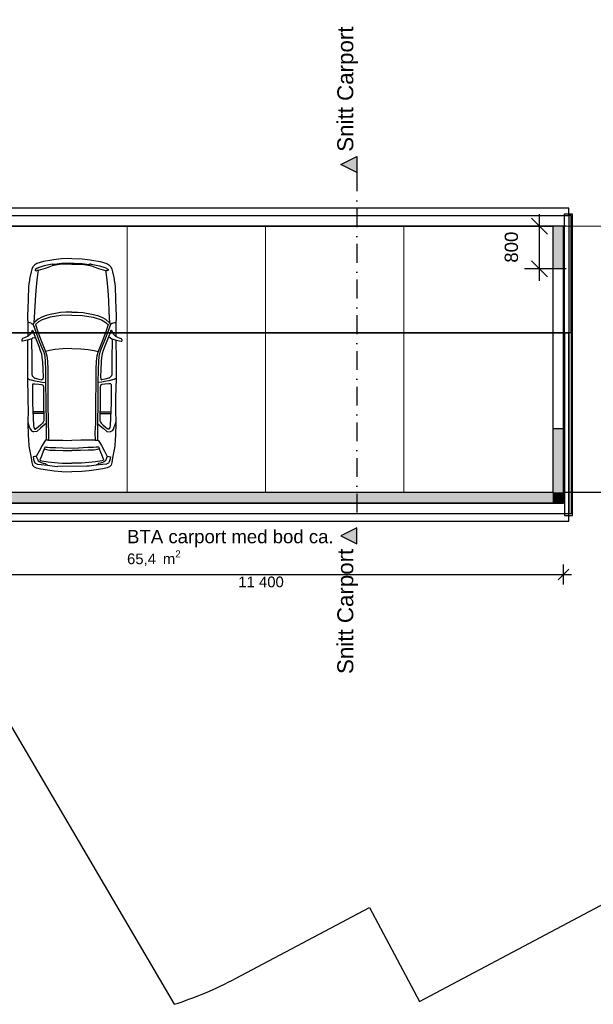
# Model space of a CAD drawing. Header units: millimetres. Extents: x 158466 to 263668, y 129175 to 189280.
# Tile 2 of 55: x 179390 to 190171, y 129175 to 147665. Entities that reach past the tile are written whole.
import ezdxf
from ezdxf.enums import TextEntityAlignment as Align

# ---------------------------------------------------------------- set-up
doc = ezdxf.new("R2010")
doc.units = ezdxf.units.MM
doc.header["$LTSCALE"] = 0.5
doc.header["$MEASUREMENT"] = 0
doc.set_wipeout_variables(frame=1)
for name, pattern in [('PLINE', [0]), ('Prikk & stiplet', [1340.555525, 705.555534, -352.777767, 0, -282.222223]), ('Wipeout_Contour', [2000, 0, -2000])]:
    doc.linetypes.add(name, pattern=pattern)
for name, color, linetype in [('23-- Yttervegger (Skravur)(Nye konstruksjoner)', 7, 'Continuous'), ('23-- Yttervegger(Nye konstruksjoner)', 7, 'Continuous'), ('26-- Yttertak(Nye konstruksjoner)', 7, 'Continuous'), ('265- Gesimser_ takrenner og nedløp(Nye konstruksjoner)', 7, 'Continuous'), ('68-- Inventar (løst)(Nye konstruksjoner)', 7, 'Continuous'), ('71-- Bearbeidet terreng(Nye konstruksjoner)', 7, 'Continuous'), ('842-M___1_100 Målsetting bygning(Nye konstruksjoner)', 7, 'Continuous'), ('852- Snittmarkør', 7, 'Continuous'), ('862- M___BTA(Nye konstruksjoner)', 7, 'Continuous'), ('862- M___BTA(Polylinje)(Nye konstruksjoner)', 7, 'Continuous'), ('862- M___BTA(Tekst)(Nye konstruksjoner)', 7, 'Continuous')]:
    doc.layers.add(name, color=color, linetype=linetype)
doc.layers.add('256- Faste himlinger og overflatebehandling(Nye konstruksjoner)', color=7, linetype='Continuous', lineweight=0)
doc.styles.add('GENERATED_STYLE_1', font='arial.ttf')
doc.dimstyles.new('GENERATED_STYLE__2', dxfattribs={"dimtxt": 250, "dimasz": 285, "dimexe": 0.18, "dimexo": 5000, "dimgap": 0, "dimtad": 1, "dimdec": 0, "dimzin": 0, "dimdsep": 46, "dimtxsty": 'GENERATED_STYLE_1', "dimblk": 'ARROWHEAD_6', "dimblk1": 'ARROWHEAD_6', "dimblk2": 'ARROWHEAD_6', "dimcen": 0.09, "dimclrd": 256, "dimclre": 256, "dimclrt": 256, "dimadec": 1, "dimazin": 0, "dimtfac": 1, "dimtdec": 4, "dimtmove": 0, "dimatfit": 3, "dimfxl": 1, "dimtolj": 1, "dimtzin": 0, "dimarcsym": 0})
doc.dimstyles.new('GENERATED_STYLE__5', dxfattribs={"dimtxt": 200, "dimasz": 190, "dimexe": 0.18, "dimexo": 0.0625, "dimgap": 0, "dimtad": 3, "dimtih": 1, "dimtoh": 1, "dimdec": 0, "dimzin": 0, "dimdsep": 46, "dimtxsty": 'GENERATED_STYLE_1', "dimblk": 'ARROWHEAD_6', "dimblk1": 'ARROWHEAD_6', "dimblk2": 'ARROWHEAD_6', "dimcen": 0.09, "dimse1": 1, "dimse2": 1, "dimclrd": 256, "dimclre": 256, "dimclrt": 256, "dimadec": 1, "dimazin": 0, "dimtfac": 1, "dimtdec": 4, "dimtmove": 0, "dimatfit": 3, "dimfxl": 1, "dimtolj": 1, "dimtzin": 0, "dimarcsym": 0})

# ---------------------------------------------------------------- blocks, each defined once
blk = doc.blocks.new('BTA carport med bod ca.__4_1', base_point=(183292, 137787))
at = {"layer": '862- M___BTA(Polylinje)(Nye konstruksjoner)', "linetype": 'PLINE', "flags": 128}
blk.add_lwpolyline([(189608, 138588), (189608, 143788), (178208, 143788), (178208, 142988), (176108, 142988), (176108, 140088), (178208, 140088), (178208, 138588)], close=True, dxfattribs=at)
at = {"layer": '862- M___BTA(Tekst)(Nye konstruksjoner)', "insert": (181408, 137699), "char_height": 200, "attachment_point": 1, "style": 'GENERATED_STYLE_1'}
blk.add_mtext('\\A1;{\\pql;\\pt0,24100;\\fArial|b0|i0|c0|p0;\\W1.000000;65,4\\fArial|b0|i0|c0|p0;\\W1.000000;\\A1{\\H.66x;\\S^  ;}\\fArial|b0|i0|c0|p0;\\W1.000000; m\\fArial|b0|i0|c0|p0;\\W1.000000;\\A1{\\H.66x;\\S2^  ;}}', dxfattribs=at)
at = {"layer": '862- M___BTA(Tekst)(Nye konstruksjoner)', "style": 'GENERATED_STYLE_1'}
for tag, height, p in [('DUMMY_861', 250, (185175, 138141)), ('ROOM_NAME', 250, (181408, 138084)), ('DUMMY_862', 200, (181408, 137748))]:
    blk.add_attdef(tag, text='', height=height, dxfattribs=at).set_placement(p, align=Align.TOP_LEFT)
blk = doc.blocks.new('Bil 02[64]_1', base_point=(180370, 141223))
at = {"layer": '68-- Inventar (løst)(Nye konstruksjoner)', "linetype": 'PLINE'}
for p, q in [((179837, 143125), (179714, 143089)), ((179992, 143152), (179837, 143125)), ((180026, 143157), (179992, 143152)), ((180173, 143173), (180026, 143157)), ((180370, 143178), (180173, 143173)), ((180370, 143178), (180566, 143173)), ((180566, 143173), (180714, 143157)), ((180714, 143157), (180747, 143152)), ((180747, 143152), (180902, 143125)), ((180902, 143125), (181026, 143089)), ((179618, 142980), (179604, 142929)), ((179638, 143025), (179618, 142980)), ((179673, 143062), (179638, 143025)), ((179714, 143089), (179673, 143062)), ((179710, 142993), (179684, 142975)), ((179684, 142975), (179684, 142962)), ((179684, 142962), (179690, 142955)), ((179690, 142955), (179712, 142951)), ((179720, 142999), (179710, 142993)), ((179715, 142952), (179712, 142951)), ((179728, 142953), (179715, 142952)), ((179848, 143044), (179720, 142999)), ((179737, 142955), (179728, 142953)), ((179750, 143009), (179729, 143002)), ((179737, 142955), (179730, 142918)), ((179866, 142995), (179737, 142955)), ((180003, 143075), (179848, 143044)), ((179936, 143018), (179866, 142995)), ((180001, 143044), (179936, 143018)), ((180027, 143052), (180001, 143044)), ((180003, 143075), (180029, 143074)), ((180178, 143071), (180027, 143052)), ((180033, 143054), (180027, 143052)), ((180029, 143074), (180044, 143069)), ((180045, 143060), (180033, 143054)), ((180178, 143086), (180044, 143069)), ((180044, 143069), (180047, 143066)), ((180047, 143061), (180045, 143060)), ((180047, 143066), (180047, 143065)), ((180047, 143065), (180047, 143061)), ((180323, 143095), (180178, 143086)), ((180370, 143077), (180178, 143071)), ((180323, 143095), (180416, 143095)), ((180370, 143077), (180561, 143071)), ((180416, 143095), (180562, 143086)), ((180561, 143071), (180713, 143052)), ((180562, 143086), (180696, 143069)), ((180693, 143066), (180692, 143065)), ((180692, 143065), (180692, 143061)), ((180692, 143061), (180694, 143060)), ((180696, 143069), (180693, 143066)), ((180694, 143060), (180707, 143054)), ((180710, 143074), (180696, 143069)), ((180707, 143054), (180713, 143052)), ((180736, 143075), (180710, 143074)), ((180713, 143052), (180738, 143044)), ((180736, 143075), (180891, 143044)), ((180738, 143044), (180804, 143018)), ((180804, 143018), (180873, 142995)), ((180873, 142995), (181002, 142955)), ((180891, 143044), (180989, 143009)), ((180989, 143009), (181019, 142999)), ((181002, 142955), (181009, 142918)), ((181002, 142955), (181012, 142953)), ((181012, 142953), (181025, 142952)), ((181019, 142999), (181030, 142993)), ((181025, 142952), (181028, 142951)), ((181026, 143089), (181067, 143062)), ((181049, 142955), (181028, 142951)), ((181030, 142993), (181055, 142975)), ((181055, 142962), (181049, 142955)), ((181055, 142975), (181055, 142962)), ((181067, 143062), (181101, 143025)), ((181101, 143025), (181121, 142980)), ((181121, 142980), (181135, 142929)), ((179581, 142825), (179558, 142652)), ((179604, 142929), (179581, 142825)), ((179712, 142781), (179694, 142581)), ((179730, 142918), (179712, 142781)), ((181009, 142918), (181028, 142781)), ((181028, 142781), (181045, 142581)), ((181135, 142929), (181158, 142825)), ((181158, 142825), (181182, 142652)), ((179558, 142652), (179555, 142558)), ((179694, 142581), (179681, 142391)), ((181045, 142581), (181059, 142391)), ((181182, 142652), (181184, 142558)), ((179549, 142441), (179548, 142364)), ((179551, 142510), (179549, 142441)), ((179555, 142558), (179551, 142510)), ((179681, 142391), (179671, 142176)), ((181059, 142391), (181068, 142176)), ((181184, 142558), (181188, 142510)), ((181188, 142510), (181190, 142441)), ((181190, 142441), (181191, 142364)), ((179544, 142210), (179537, 142141)), ((179548, 142364), (179544, 142289)), ((179544, 142289), (179544, 142210)), ((181191, 142364), (181195, 142289)), ((181195, 142289), (181196, 142210)), ((181196, 142210), (181203, 142141)), ((179537, 142141), (179534, 142058)), ((179534, 142058), (179544, 141966)), ((179671, 142176), (179659, 141973)), ((179737, 142039), (179659, 141973)), ((179807, 142076), (179737, 142039)), ((179811, 142029), (179746, 141989)), ((179885, 142111), (179807, 142076)), ((179965, 142079), (179811, 142029)), ((179961, 142129), (179885, 142111)), ((180063, 142150), (179961, 142129)), ((180166, 142108), (179965, 142079)), ((180156, 142164), (180063, 142150)), ((180260, 142171), (180156, 142164)), ((180370, 142115), (180166, 142108)), ((180370, 142174), (180260, 142171)), ((180370, 142174), (180479, 142171)), ((180370, 142115), (180573, 142108)), ((180479, 142171), (180584, 142164)), ((180573, 142108), (180774, 142079)), ((180584, 142164), (180676, 142150)), ((180676, 142150), (180779, 142129)), ((180774, 142079), (180928, 142029)), ((180779, 142129), (180854, 142111)), ((180854, 142111), (180932, 142076)), ((180928, 142029), (180993, 141989)), ((180932, 142076), (181002, 142039)), ((181002, 142039), (181080, 141973)), ((181068, 142176), (181080, 141973)), ((181206, 142058), (181195, 141966)), ((181203, 142141), (181206, 142058)), ((179544, 141966), (179541, 141719)), ((179561, 141979), (179543, 141977)), ((179605, 141969), (179561, 141979)), ((179628, 141836), (179586, 141757)), ((179605, 141969), (179620, 141959)), ((179620, 141959), (179642, 141944)), ((179628, 141836), (179639, 141819)), ((179659, 141973), (179642, 141944)), ((179642, 141944), (179698, 141786)), ((179746, 141989), (179686, 141944)), ((179686, 141944), (179732, 141803)), ((180993, 141989), (181054, 141944)), ((181054, 141944), (181008, 141803)), ((181097, 141944), (181042, 141786)), ((181080, 141973), (181097, 141944)), ((181119, 141959), (181097, 141944)), ((181111, 141836), (181100, 141819)), ((181111, 141836), (181154, 141757)), ((181135, 141969), (181119, 141959)), ((181135, 141969), (181179, 141979)), ((181179, 141979), (181196, 141977)), ((181195, 141966), (181198, 141719)), ((179432, 141652), (179431, 141636)), ((179431, 141636), (179432, 141630)), ((179442, 141677), (179432, 141652)), ((179496, 141700), (179442, 141677)), ((179504, 141643), (179442, 141630)), ((179550, 141723), (179496, 141700)), ((179554, 141654), (179504, 141643)), ((179540, 141651), (179537, 141288)), ((179540, 141651), (179540, 141640)), ((179586, 141757), (179550, 141723)), ((179594, 141663), (179554, 141654)), ((179610, 141668), (179594, 141663)), ((179646, 141699), (179610, 141668)), ((179612, 141670), (179611, 141657)), ((179611, 141657), (179617, 141289)), ((179639, 141819), (179651, 141785)), ((179646, 141699), (179684, 141691)), ((179651, 141785), (179673, 141719)), ((179673, 141719), (179747, 141531)), ((179698, 141786), (179765, 141610)), ((179732, 141803), (179800, 141619)), ((181008, 141803), (180939, 141619)), ((181042, 141786), (180974, 141610)), ((181066, 141719), (180992, 141531)), ((181093, 141699), (181055, 141691)), ((181088, 141785), (181066, 141719)), ((181100, 141819), (181088, 141785)), ((181093, 141699), (181129, 141668)), ((181128, 141657), (181123, 141289)), ((181127, 141670), (181128, 141657)), ((181129, 141668), (181145, 141663)), ((181145, 141663), (181185, 141654)), ((181154, 141757), (181189, 141723)), ((181185, 141654), (181235, 141643)), ((181189, 141723), (181243, 141700)), ((181199, 141651), (181200, 141640)), ((181200, 141640), (181203, 141288)), ((181235, 141643), (181298, 141630)), ((181243, 141700), (181297, 141677)), ((181297, 141677), (181307, 141652)), ((181307, 141652), (181308, 141636)), ((181308, 141636), (181307, 141630)), ((179442, 141630), (179432, 141630)), ((179747, 141531), (179778, 141451)), ((179765, 141610), (179815, 141490)), ((179800, 141619), (179875, 141434)), ((179815, 141490), (179842, 141422)), ((180060, 141470), (179948, 141450)), ((180198, 141483), (180060, 141470)), ((180370, 141492), (180198, 141483)), ((180370, 141492), (180542, 141483)), ((180542, 141483), (180680, 141470)), ((180680, 141470), (180791, 141450)), ((180939, 141619), (180864, 141434)), ((180924, 141490), (180897, 141422)), ((180974, 141610), (180924, 141490)), ((180992, 141531), (180961, 141451)), ((181298, 141630), (181307, 141630)), ((179537, 141288), (179537, 140921)), ((179617, 141289), (179621, 141008)), ((179778, 141451), (179800, 141389)), ((179800, 141389), (179809, 141323)), ((179809, 141323), (179820, 141237)), ((179842, 141422), (179862, 141342)), ((179862, 141342), (179868, 141247)), ((179948, 141450), (179875, 141434)), ((179875, 141434), (179901, 141352)), ((179901, 141352), (179910, 141253)), ((180791, 141450), (180864, 141434)), ((180839, 141352), (180829, 141253)), ((180864, 141434), (180839, 141352)), ((180877, 141342), (180871, 141247)), ((180897, 141422), (180877, 141342)), ((180930, 141323), (180919, 141237)), ((180939, 141389), (180930, 141323)), ((180961, 141451), (180939, 141389)), ((181123, 141289), (181119, 141008)), ((181203, 141288), (181202, 140921)), ((179820, 141237), (179825, 141094)), ((179825, 141094), (179829, 140956)), ((179868, 141247), (179873, 141095)), ((179873, 141095), (179878, 140846)), ((179910, 141253), (179917, 141099)), ((179917, 141099), (179920, 140843)), ((180822, 141099), (180819, 140843)), ((180829, 141253), (180822, 141099)), ((180866, 141095), (180861, 140846)), ((180871, 141247), (180866, 141095)), ((180914, 141094), (180910, 140956)), ((180919, 141237), (180914, 141094)), ((179537, 140928), (179555, 140919)), ((179537, 140921), (179546, 140579)), ((179555, 140919), (179573, 140909)), ((179573, 140909), (179598, 140900)), ((179598, 140900), (179605, 140899)), ((179605, 140899), (179676, 140884)), ((179621, 141008), (179624, 140979)), ((179668, 140936), (179624, 140979)), ((179668, 140936), (179679, 140932)), ((179679, 140932), (179752, 140914)), ((179752, 140914), (179806, 140903)), ((179825, 140917), (179806, 140903)), ((179829, 140956), (179825, 140917)), ((180910, 140956), (180915, 140917)), ((180915, 140917), (180933, 140903)), ((180988, 140914), (180933, 140903)), ((181061, 140932), (180988, 140914)), ((181071, 140936), (181061, 140932)), ((181134, 140899), (181063, 140884)), ((181071, 140936), (181116, 140979)), ((181119, 141008), (181116, 140979)), ((181141, 140900), (181134, 140899)), ((181166, 140909), (181141, 140900)), ((181184, 140919), (181166, 140909)), ((181202, 140928), (181184, 140919)), ((181202, 140921), (181193, 140579)), ((179629, 140813), (179628, 140775)), ((179628, 140775), (179628, 140466)), ((179638, 140829), (179629, 140813)), ((179638, 140829), (179676, 140827)), ((179676, 140884), (179754, 140869)), ((179676, 140827), (179750, 140819)), ((179750, 140819), (179803, 140816)), ((179754, 140869), (179804, 140861)), ((179803, 140816), (179825, 140807)), ((179804, 140861), (179878, 140851)), ((179825, 140807), (179835, 140770)), ((179835, 140770), (179839, 140480)), ((179878, 140846), (179881, 140481)), ((179920, 140843), (179922, 140482)), ((180819, 140843), (180818, 140482)), ((180861, 140846), (180859, 140481)), ((180935, 140861), (180861, 140851)), ((180905, 140770), (180900, 140480)), ((180914, 140807), (180905, 140770)), ((180937, 140816), (180914, 140807)), ((180985, 140869), (180935, 140861)), ((180989, 140819), (180937, 140816)), ((181063, 140884), (180985, 140869)), ((181064, 140827), (180989, 140819)), ((181101, 140829), (181064, 140827)), ((181101, 140829), (181111, 140813)), ((181111, 140813), (181112, 140775)), ((181112, 140775), (181112, 140466)), ((179546, 140579), (179549, 140261)), ((181193, 140579), (181190, 140261)), ((179628, 140466), (179650, 140043)), ((179839, 140480), (179845, 140163)), ((179881, 140481), (179885, 140077)), ((179922, 140482), (179927, 140081)), ((180818, 140482), (180813, 140081)), ((180859, 140481), (180854, 140077)), ((180900, 140480), (180894, 140163)), ((181112, 140466), (181089, 140043)), ((179549, 140261), (179541, 140174)), ((179541, 140174), (179544, 140077)), ((179777, 140300), (179637, 140299)), ((179778, 140269), (179638, 140268)), ((179843, 140300), (179777, 140300)), ((179843, 140269), (179778, 140269)), ((179845, 140163), (179841, 140129)), ((180894, 140163), (180898, 140129)), ((180896, 140269), (180962, 140269)), ((180897, 140300), (180963, 140300)), ((180962, 140269), (181101, 140268)), ((180963, 140300), (181103, 140299)), ((181190, 140261), (181198, 140174)), ((181198, 140174), (181195, 140077)), ((179543, 140115), (179564, 140038)), ((179544, 140077), (179546, 140021)), ((179546, 140021), (179547, 139934)), ((179564, 140038), (179571, 140020)), ((179579, 140002), (179571, 140020)), ((179579, 140002), (179587, 139982)), ((179587, 139982), (179612, 139946)), ((179650, 140043), (179658, 140006)), ((179658, 140006), (179673, 139976)), ((179673, 139976), (179690, 139974)), ((179708, 139986), (179690, 139974)), ((179780, 140050), (179708, 139986)), ((179784, 139996), (179714, 139933)), ((179820, 140087), (179780, 140050)), ((179834, 140041), (179784, 139996)), ((179833, 140104), (179820, 140087)), ((179841, 140129), (179833, 140104)), ((179885, 140084), (179834, 140041)), ((179885, 140077), (179887, 139907)), ((179927, 140081), (179934, 139905)), ((180813, 140081), (180805, 139905)), ((180854, 140077), (180852, 139907)), ((180854, 140084), (180905, 140041)), ((180898, 140129), (180906, 140104)), ((180905, 140041), (180956, 139996)), ((180906, 140104), (180920, 140087)), ((180920, 140087), (180959, 140050)), ((180956, 139996), (181025, 139933)), ((180959, 140050), (181032, 139986)), ((181032, 139986), (181049, 139974)), ((181067, 139976), (181049, 139974)), ((181082, 140006), (181067, 139976)), ((181089, 140043), (181082, 140006)), ((181152, 139982), (181127, 139946)), ((181160, 140002), (181152, 139982)), ((181160, 140002), (181168, 140020)), ((181175, 140038), (181168, 140020)), ((181197, 140115), (181175, 140038)), ((181194, 140021), (181192, 139934)), ((181195, 140077), (181194, 140021)), ((179547, 139934), (179550, 139861)), ((179550, 139861), (179556, 139775)), ((179612, 139946), (179651, 139925)), ((179714, 139933), (179651, 139925)), ((179887, 139907), (179889, 139770)), ((179934, 139905), (179933, 139771)), ((180805, 139905), (180806, 139771)), ((180852, 139907), (180850, 139770)), ((181025, 139933), (181089, 139925)), ((181127, 139946), (181089, 139925)), ((181190, 139861), (181183, 139775)), ((181192, 139934), (181190, 139861)), ((179556, 139775), (179562, 139675)), ((179562, 139675), (179564, 139657)), ((179564, 139657), (179603, 139437)), ((179810, 139670), (179758, 139562)), ((179848, 139730), (179810, 139670)), ((179858, 139605), (179840, 139573)), ((179876, 139769), (179848, 139730)), ((179868, 139642), (179850, 139608)), ((179850, 139608), (179858, 139605)), ((179858, 139605), (179893, 139594)), ((179868, 139642), (179889, 139640)), ((179933, 139771), (179876, 139769)), ((179889, 139640), (179913, 139636)), ((179913, 139636), (179963, 139633)), ((179933, 139771), (179970, 139770)), ((179963, 139633), (180068, 139629)), ((179970, 139770), (180072, 139767)), ((180068, 139629), (180198, 139623)), ((180072, 139767), (180202, 139766)), ((180198, 139623), (180494, 139621)), ((180202, 139766), (180370, 139765)), ((180537, 139766), (180370, 139765)), ((180671, 139629), (180494, 139621)), ((180667, 139767), (180537, 139766)), ((180770, 139770), (180667, 139767)), ((180776, 139633), (180671, 139629)), ((180806, 139771), (180770, 139770)), ((180826, 139636), (180776, 139633)), ((180806, 139771), (180863, 139769)), ((180851, 139640), (180826, 139636)), ((180882, 139605), (180847, 139594)), ((180871, 139642), (180851, 139640)), ((180863, 139769), (180891, 139730)), ((180871, 139642), (180890, 139608)), ((180890, 139608), (180882, 139605)), ((180882, 139605), (180899, 139573)), ((180891, 139730), (180930, 139670)), ((180930, 139670), (180982, 139562)), ((181176, 139657), (181137, 139437)), ((181177, 139675), (181176, 139657)), ((181183, 139775), (181177, 139675)), ((179603, 139437), (179619, 139350)), ((179653, 139459), (179644, 139453)), ((179644, 139453), (179648, 139419)), ((179648, 139419), (179665, 139364)), ((179674, 139464), (179653, 139459)), ((179700, 139466), (179674, 139464)), ((179700, 139466), (179703, 139464)), ((179758, 139562), (179703, 139464)), ((179703, 139464), (179730, 139401)), ((179797, 139471), (179771, 139402)), ((179840, 139573), (179797, 139471)), ((179893, 139594), (179919, 139586)), ((179919, 139586), (179957, 139581)), ((179957, 139581), (180064, 139579)), ((180064, 139579), (180207, 139577)), ((180207, 139577), (180370, 139573)), ((180533, 139577), (180370, 139573)), ((180675, 139579), (180533, 139577)), ((180783, 139581), (180675, 139579)), ((180821, 139586), (180783, 139581)), ((180847, 139594), (180821, 139586)), ((180899, 139573), (180942, 139471)), ((180942, 139471), (180968, 139402)), ((180982, 139562), (181036, 139464)), ((181036, 139464), (181010, 139401)), ((181040, 139466), (181036, 139464)), ((181040, 139466), (181066, 139464)), ((181066, 139464), (181086, 139459)), ((181091, 139419), (181074, 139364)), ((181086, 139459), (181095, 139453)), ((181095, 139453), (181091, 139419)), ((181137, 139437), (181120, 139350)), ((179619, 139350), (179631, 139302)), ((179631, 139302), (179660, 139271)), ((179660, 139271), (179703, 139251)), ((179665, 139364), (179682, 139339)), ((179682, 139339), (179711, 139322)), ((179703, 139251), (179787, 139229)), ((179711, 139322), (179716, 139320)), ((179716, 139320), (179792, 139311)), ((179730, 139401), (179740, 139379)), ((179740, 139379), (179758, 139368)), ((179758, 139368), (179792, 139351)), ((179771, 139402), (179782, 139390)), ((179782, 139390), (179806, 139382)), ((179792, 139351), (179831, 139339)), ((179792, 139311), (179913, 139297)), ((179806, 139382), (179926, 139359)), ((179831, 139339), (179866, 139328)), ((179866, 139328), (179886, 139313)), ((179886, 139313), (179907, 139303)), ((179907, 139303), (179913, 139297)), ((179913, 139297), (180046, 139282)), ((179926, 139359), (180050, 139349)), ((180046, 139282), (180105, 139277)), ((180050, 139349), (180189, 139337)), ((180652, 139278), (180105, 139277)), ((180189, 139337), (180370, 139335)), ((180550, 139337), (180370, 139335)), ((180690, 139349), (180550, 139337)), ((180694, 139282), (180652, 139278)), ((180814, 139359), (180690, 139349)), ((180826, 139297), (180694, 139282)), ((180934, 139382), (180814, 139359)), ((180948, 139311), (180826, 139297)), ((180833, 139303), (180826, 139297)), ((180853, 139313), (180833, 139303)), ((180874, 139328), (180853, 139313)), ((180908, 139339), (180874, 139328)), ((180948, 139351), (180908, 139339)), ((180957, 139390), (180934, 139382)), ((180981, 139368), (180948, 139351)), ((181024, 139320), (180948, 139311)), ((181037, 139251), (180952, 139229)), ((180968, 139402), (180957, 139390)), ((181000, 139379), (180981, 139368)), ((181010, 139401), (181000, 139379)), ((181028, 139322), (181024, 139320)), ((181057, 139339), (181028, 139322)), ((181080, 139271), (181037, 139251)), ((181074, 139364), (181057, 139339)), ((181108, 139302), (181080, 139271)), ((181120, 139350), (181108, 139302)), ((179787, 139229), (179914, 139209)), ((179914, 139209), (180041, 139195)), ((180041, 139195), (180183, 139180)), ((180183, 139180), (180370, 139177)), ((180557, 139180), (180370, 139177)), ((180699, 139195), (180557, 139180)), ((180825, 139209), (180699, 139195)), ((180952, 139229), (180825, 139209))]:
    blk.add_line(p, q, dxfattribs=at)
blk = doc.blocks.new('Takrenne[173]_1', base_point=(189708, 144058))
at = {"layer": '265- Gesimser_ takrenner og nedløp(Nye konstruksjoner)', "linetype": 'PLINE', "flags": 128}
blk.add_lwpolyline([(189708, 144128), (178108, 144128), (178108, 143988), (189708, 143988)], close=True, dxfattribs=at)
blk.add_lwpolyline([(178273, 144058, 1), (178343, 144058, 1)], format="xyb", close=True, dxfattribs=at)
blk = doc.blocks.new('Takrenne[174]_1', base_point=(178108, 138318))
at = {"layer": '265- Gesimser_ takrenner og nedløp(Nye konstruksjoner)', "linetype": 'PLINE', "flags": 128}
blk.add_lwpolyline([(178108, 138248), (189708, 138248), (189708, 138388), (178108, 138388)], close=True, dxfattribs=at)
blk.add_lwpolyline([(178343, 138318, 1), (178273, 138318, 1)], format="xyb", close=True, dxfattribs=at)
blk = doc.blocks.new('Vindski[203]_1', base_point=(189733, 138388))
at = {"layer": '265- Gesimser_ takrenner og nedløp(Nye konstruksjoner)', "linetype": 'PLINE'}
for p, q in [((189713, 138388), (189713, 141788)), ((189753, 141788), (189753, 138388)), ((189753, 138388), (189713, 138388))]:
    blk.add_line(p, q, dxfattribs=at)
at = {"layer": '265- Gesimser_ takrenner og nedløp(Nye konstruksjoner)', "linetype": 'PLINE', "flags": 128}
blk.add_lwpolyline([(189628, 141788), (189628, 138358), (189776, 138358), (189776, 141788)], close=True, dxfattribs=at)
blk = doc.blocks.new('Vindski[204]_1', base_point=(189733, 143988))
at = {"layer": '265- Gesimser_ takrenner og nedløp(Nye konstruksjoner)', "linetype": 'PLINE'}
for p, q in [((189753, 143988), (189713, 143988)), ((189713, 143988), (189713, 141788)), ((189753, 141788), (189753, 143988))]:
    blk.add_line(p, q, dxfattribs=at)
at = {"layer": '265- Gesimser_ takrenner og nedløp(Nye konstruksjoner)', "linetype": 'PLINE', "flags": 128}
blk.add_lwpolyline([(189628, 141788), (189628, 144017), (189776, 144017), (189776, 141788)], close=True, dxfattribs=at)
blk = doc.blocks.new('*D388')
at = {"layer": '842-M___1_100 Målsetting bygning(Nye konstruksjoner)', "linetype": 'PLINE', "transparency": 16777216}
for p, q in [((189308, 143638), (189008, 143938)), ((189158, 143788), (189158, 144013)), ((189658, 143788), (188877, 143788)), ((189158, 142988), (189158, 143788)), ((189008, 143138), (189308, 142838)), ((189658, 142988), (188877, 142988)), ((189158, 142763), (189158, 142988))]:
    blk.add_line(p, q, dxfattribs=at)
at = {"layer": '842-M___1_100 Målsetting bygning(Nye konstruksjoner)', "transparency": 16777216, "insert": (188758, 143102), "char_height": 250, "attachment_point": 7, "rotation": 90, "style": 'GENERATED_STYLE_1'}
blk.add_mtext('\\A1;{\\pql;\\fArial|b0|i0|c0|p0;\\W1.000000;800}', dxfattribs=at)
blk = doc.blocks.new('ARROWHEAD_6')
at = {"linetype": 'Continuous'}
for p, q in [((0, 0), (-1, 0)), ((-0.5, -0.5), (0.5, 0.5))]:
    blk.add_line(p, q, dxfattribs=at)
blk = doc.blocks.new('*D409')
at = {"layer": '842-M___1_100 Målsetting bygning(Nye konstruksjoner)', "linetype": 'PLINE', "transparency": 16777216}
for p, q in [((178208, 137057), (178208, 137432)), ((189608, 137057), (189608, 137432)), ((178308, 137345), (178108, 137145)), ((178208, 137245), (189608, 137245)), ((189508, 137145), (189708, 137345)), ((189608, 137245), (189758, 137245))]:
    blk.add_line(p, q, dxfattribs=at)
at = {"layer": '842-M___1_100 Målsetting bygning(Nye konstruksjoner)', "transparency": 16777216, "insert": (183499, 137005), "char_height": 200, "attachment_point": 7, "style": 'GENERATED_STYLE_1'}
blk.add_mtext('\\A1;{\\pql;\\fArial|b0|i0|c0|p0;\\W1.000000;11\xa0400}', dxfattribs=at)

msp = doc.modelspace()

# ---------------------------------------------------------------- hatches: boundary and pattern name
at = {"layer": '23-- Yttervegger (Skravur)(Nye konstruksjoner)', "linetype": 'Continuous'}
for points in [[(189608.1, 142987.7), (189608.1, 143787.7), (189408.1, 143787.7), (189408.1, 142987.7)], [(189608.1, 138787.7), (189608.1, 139987.7), (189408.1, 139987.7), (189408.1, 138787.7)], [(189408.1, 138787.7), (178408.1, 138787.7), (178408.1, 138587.7), (189408.1, 138587.7)], [(189408.1, 138787.7), (189608.1, 138587.7), (189608.1, 138787.7)], [(189408.1, 138587.7), (189608.1, 138587.7), (189408.1, 138787.7)]]:
    msp.add_hatch(color=256, dxfattribs=at).paths.add_polyline_path(points)
at = {"layer": '852- Snittmarkør', "linetype": 'Continuous'}
for points in [[(185728, 145095.2), (185428, 144945.2), (185728, 144795.2)], [(185728, 137820.6), (185728, 138120.6), (185428, 137970.6)]]:
    msp.add_hatch(color=256, dxfattribs=at).paths.add_polyline_path(points)

# ---------------------------------------------------------------- linework, layer by layer
at = {"layer": '23-- Yttervegger(Nye konstruksjoner)', "linetype": 'PLINE', "flags": 128}
for points in [[(189608.1, 143787.7), (189408.1, 143787.7)], [(189408.1, 143787.7), (189408.1, 142987.7)], [(189608.1, 142987.7), (189608.1, 143787.7)], [(189408.1, 142987.7), (189608.1, 142987.7)], [(189608.1, 139987.7), (189408.1, 139987.7)], [(189408.1, 139987.7), (189408.1, 138787.7)], [(189608.1, 138787.7), (189608.1, 139987.7)], [(189408.1, 138787.7), (178408.1, 138787.7)], [(189608.1, 138587.7), (189608.1, 138787.7)], [(178208.1, 138587.7), (189608.1, 138587.7)]]:
    msp.add_lwpolyline(points, dxfattribs=at)
at = {"layer": '256- Faste himlinger og overflatebehandling(Nye konstruksjoner)', "linetype": 'PLINE', "flags": 128}
for points in [[(178408.1, 143787.7), (181408.1, 143787.7)], [(200208.1, 143787.7), (178708.1, 143787.7)], [(181408.1, 138787.7), (181408.1, 143787.7)], [(181408.1, 143787.7), (184008.1, 143787.7)], [(181408.1, 143787.7), (181408.1, 138787.7)], [(184008.1, 138787.7), (184008.1, 143787.7)], [(184008.1, 143787.7), (186608.1, 143787.7)], [(184008.1, 143787.7), (184008.1, 138787.7)], [(186608.1, 138787.7), (186608.1, 143787.7)], [(186608.1, 143787.7), (189408.1, 143787.7)], [(186608.1, 143787.7), (186608.1, 138787.7)], [(189408.1, 143787.7), (189408.1, 138787.7)], [(189608.1, 138787.7), (189608.1, 143787.7)], [(189608.1, 143787.7), (192408.1, 143787.7)], [(181408.1, 138787.7), (178408.1, 138787.7)], [(184008.1, 138787.7), (181408.1, 138787.7)], [(186608.1, 138787.7), (184008.1, 138787.7)], [(189408.1, 138787.7), (186608.1, 138787.7)], [(192408.1, 138787.7), (189608.1, 138787.7)]]:
    msp.add_lwpolyline(points, dxfattribs=at)
at = {"layer": '26-- Yttertak(Nye konstruksjoner)', "linetype": 'PLINE', "flags": 128}
for points in [[(178108.1, 143987.7), (189708.1, 143987.6)], [(189708.1, 143987.6), (189708.1, 141787.7)], [(178408.1, 143787.7), (189408.1, 143787.6)], [(189408.1, 143787.6), (189408.1, 141787.7)], [(178408.1, 141787.7), (189408.1, 141787.7)], [(189408.1, 141787.7), (178408.1, 141787.7)], [(189408.1, 141787.7), (189408.1, 138787.7)], [(189708.1, 141787.7), (189708.1, 138387.7)], [(189408.1, 138787.7), (178408.1, 138787.7)], [(189708.1, 138387.7), (178108.1, 138387.7)]]:
    msp.add_lwpolyline(points, dxfattribs=at)
at = {"layer": '71-- Bearbeidet terreng(Nye konstruksjoner)', "linetype": 'PLINE', "flags": 128}
msp.add_lwpolyline([(178408.1, 143787.7), (173708.1, 143787.7), (182293.8, 129175.1, 0.0448206), (183448.4, 129660.5), (185965.8, 130995.2), (186902.7, 129228.2), (193908.4, 132942.7), (194318.5, 133167.5), (195302.6, 133769.4), (196611.7, 134725.1), (198207.1, 136187.7), (192408.1, 136187.7), (192408.1, 138787.7), (189608.1, 138787.7), (189608.1, 138587.7), (178408.1, 138587.7)], format="xyb", close=True, dxfattribs=at)
at = {"layer": '852- Snittmarkør', "linetype": 'Prikk & stiplet'}
msp.add_line((185728, 144795.2), (185728, 138120.6), dxfattribs=at)
at = {"layer": '852- Snittmarkør', "linetype": 'PLINE', "flags": 128}
for points in [[(185728, 145095.2), (185728, 144795.2), (185428, 144945.2)], [(185728, 137820.6), (185728, 138120.6), (185428, 137970.6)]]:
    msp.add_lwpolyline(points, close=True, dxfattribs=at)

# ---------------------------------------------------------------- block references
at = {"layer": '265- Gesimser_ takrenner og nedløp(Nye konstruksjoner)', "linetype": 'PLINE'}
for name, p in [('Takrenne[173]_1', (189708.1, 144057.6)), ('Vindski[204]_1', (189733, 143987.8)), ('Vindski[203]_1', (189733.3, 138387.6)), ('Takrenne[174]_1', (178108.1, 138317.7))]:
    msp.add_blockref(name, p, dxfattribs=at)
at = {"layer": '68-- Inventar (løst)(Nye konstruksjoner)', "linetype": 'PLINE'}
msp.add_blockref('Bil 02[64]_1', (180369.7, 141223.4), dxfattribs=at)
at = {"layer": '862- M___BTA(Nye konstruksjoner)', "linetype": 'Continuous'}
ref = msp.add_blockref('BTA carport med bod ca.__4_1', (183291.6, 137787.2), dxfattribs=at)
ref.add_attrib('ROOM_NAME', 'BTA carport med bod ca.', dxfattribs={"layer": '862- M___BTA(Tekst)(Nye konstruksjoner)', "color": 7, "height": 250, "style": 'GENERATED_STYLE_1'}).set_placement((181408.1, 138083.6), align=Align.TOP_LEFT)

# ---------------------------------------------------------------- texts
at = {"layer": '852- Snittmarkør', "char_height": 300, "rotation": 90, "style": 'GENERATED_STYLE_1'}
for s, insert, attachment_point in [('\\A1;{\\pql;\\pt0;\\fArial|b0|i0|c0|p0;\\W1.000000;Snitt Carport}', (185749.8, 145185.2), 7), ('\\A1;{\\pqr;\\pt0;\\fArial|b0|i0|c0|p0;\\W1.000000;Snitt Carport}', (185749.8, 137730.6), 9)]:
    msp.add_mtext(s, dxfattribs=dict(at, insert=insert, attachment_point=attachment_point))

# ---------------------------------------------------------------- dimensions: what is measured, and where the dimension line sits
at = {"layer": '842-M___1_100 Målsetting bygning(Nye konstruksjoner)', "linetype": 'Continuous'}
dim = msp.add_linear_dim(base=(189158.1, 143787.7), p1=(189408.1, 142987.7), p2=(189408.1, 143787.7), angle=90, dimstyle='GENERATED_STYLE__2', dxfattribs=at)
dim.commit()
dim.dimension.update_dxf_attribs({"geometry": '*D388', "text_midpoint": (188633.1, 143387), "dimtype": 160, "text_rotation": 90})
dim = msp.add_linear_dim(base=(189608.1, 137244.6), p1=(178208.1, 138587.7), p2=(189608.1, 138587.7), dimstyle='GENERATED_STYLE__5', dxfattribs=at)
dim.commit()
dim.dimension.update_dxf_attribs({"geometry": '*D409', "text_midpoint": (183918, 137104.6), "dimtype": 160})

# ---------------------------------------------------------------- next in the draw order: wipeouts: each hides what was drawn before it
at = {"linetype": 'Wipeout_Contour', "ltscale": 946010.91273}
msp.add_wipeout([(189608.1, 139987.7), (189608.1, 142987.7), (189408.1, 142987.7), (189408.1, 139987.7)], dxfattribs=at).dxf.layer = '23-- Yttervegger (Skravur)(Nye konstruksjoner)'

# ---------------------------------------------------------------- next in the draw order: linework, layer by layer
at = {"layer": '23-- Yttervegger(Nye konstruksjoner)', "linetype": 'PLINE', "flags": 128}
for points in [[(189608.1, 142987.7), (189408.1, 142987.7)], [(189408.1, 142987.7), (189408.1, 139987.7)], [(189608.1, 139987.7), (189608.1, 142987.7)], [(189408.1, 139987.7), (189608.1, 139987.7)]]:
    msp.add_lwpolyline(points, dxfattribs=at)
at = {"layer": '26-- Yttertak(Nye konstruksjoner)', "linetype": 'PLINE', "flags": 128}
for points in [[(178108.1, 141787.7), (189708.1, 141787.7)], [(189708.1, 141787.7), (178108.1, 141787.7)]]:
    msp.add_lwpolyline(points, dxfattribs=at)

doc.saveas('drawing.dxf')
